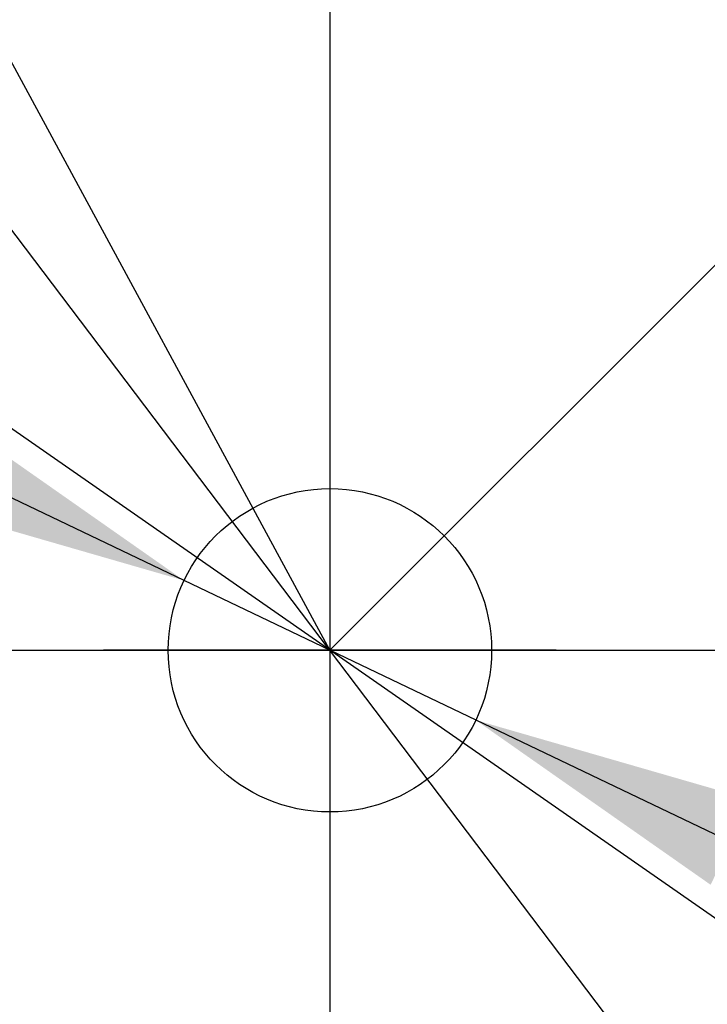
# Model space of a CAD drawing. Header units: millimetres. Extents: x 7 to 819, y 15 to 587.
# Tile 7 of 23: x 266 to 287, y 298 to 328. Entities that reach past the tile are written whole.
import ezdxf
from ezdxf.enums import TextEntityAlignment as Align
from ezdxf.lldxf.tags import DXFTag

# ---------------------------------------------------------------- set-up
doc = ezdxf.new("R2010")
doc.units = ezdxf.units.MM
doc.layers.add('Default', color=7, linetype='Continuous')
doc.layers.add('PCB_RDLED_440MM_', color=7, linetype='Continuous')
doc.styles.add('SEACAD_Arial', font='arial.ttf')
doc.styles.add('SEACAD_Solid_Edge_ANSI1_Symbols', font='semeca1.ttf')
tags = doc.linetypes.add('CENTER2', pattern=[28.575, 19.05, -3.175, 3.175, -3.175]).pattern_tags.tags
tags[10:11] = [DXFTag(74, 4), DXFTag(75, 0), DXFTag(340, '0'), DXFTag(46, 0.0), DXFTag(50, 0.0), DXFTag(44, 0.0), DXFTag(45, 0.0)]
tags[8:9] = [DXFTag(74, 4), DXFTag(75, 0), DXFTag(340, '0'), DXFTag(46, 0.0), DXFTag(50, 0.0), DXFTag(44, 0.0), DXFTag(45, 0.0)]
tags[6:7] = [DXFTag(74, 4), DXFTag(75, 0), DXFTag(340, '0'), DXFTag(46, 0.0), DXFTag(50, 0.0), DXFTag(44, 0.0), DXFTag(45, 0.0)]
tags[4:5] = [DXFTag(74, 4), DXFTag(75, 0), DXFTag(340, '0'), DXFTag(46, 0.0), DXFTag(50, 0.0), DXFTag(44, 0.0), DXFTag(45, 0.0)]
doc.dimstyles.new('ISO', dxfattribs={"dimtxt": 8.75, "dimasz": 8.75, "dimexe": 4.375, "dimexo": 0, "dimgap": 2.1875, "dimtad": 1, "dimtxsty": 'SEACAD_Arial', "dimblk1": '_SE_FILLED', "dimblk2": '_SE_FILLED', "dimsah": 1, "dimcen": 4.375, "dimadec": 0, "dimazin": 0, "dimtfac": 0.5, "dimtdec": 3, "dimtmove": 0, "dimatfit": 3, "dimfxl": 1, "dimarcsym": 0})

# ---------------------------------------------------------------- blocks, each defined once
blk = doc.blocks.new('SEANNOT_GROUP11')
at = {"layer": 'Default', "color": 7, "linetype": 'CENTER2'}
for p, q in [((275.78, 315.834), (275.78, 301.834)), ((282.78, 308.834), (268.78, 308.834))]:
    blk.add_line(p, q, dxfattribs=at)
blk = doc.blocks.new('SEANNOT_GROUP12')
at = {"layer": 'Default', "color": 7, "linetype": 'CENTER2'}
blk.add_line((58.28, 308.834), (493.28, 308.834), dxfattribs=at)
blk = doc.blocks.new('SEANNOT_GROUP13')
at = {"layer": 'Default', "color": 7, "linetype": 'CENTER2'}
blk.add_line((275.78, 526.334), (275.78, 91.334), dxfattribs=at)
blk = doc.blocks.new('SE')
at = {"layer": 'PCB_RDLED_440MM_', "color": 7, "linetype": 'Continuous'}
blk.add_circle((275.78, 308.834), 5, dxfattribs=at)
blk = doc.blocks.new('DMBLK12')
at = {"layer": 'Default', "linetype": 'Continuous'}
for points in [[(262.748, 313.456), (271.27, 310.993), (264.007, 316.087)], [(287.552, 301.582), (288.811, 304.213), (280.289, 306.675)]]:
    blk.add_hatch(color=7, dxfattribs=at).paths.add_polyline_path(points)
at = {"layer": 'Default', "color": 7, "linetype": 'Continuous'}
for p, q in [((271.27, 310.993), (30.194, 426.404)), ((296.074, 299.119), (271.27, 310.993))]:
    blk.add_line(p, q, dxfattribs=at)
for s, style, p in [('O', 'SEACAD_Solid_Edge_ANSI1_Symbols', (37.679, 434.947)), ('10', 'SEACAD_Arial', (51.202, 428.473))]:
    blk.add_text(s, height=8.75, rotation=334.4181, dxfattribs=dict(at, style=style)).set_placement(p, align=Align.TOP_LEFT)
blk = doc.blocks.new('_SE_FILLED')
at = {"color": 0}
blk.add_line((0, 0), (-1, 0), dxfattribs=at)
blk.add_solid([(0, 0), (-1, -0.1665), (-1, 0.1665), (0, 0)], dxfattribs=at)
blk = doc.blocks.new('DMBLK13')
at = {"layer": 'Default', "linetype": 'Continuous'}
blk.add_hatch(color=7, dxfattribs=at).paths.add_polyline_path([(165.588, 509.3), (171.037, 502.3), (168.153, 510.689)])
at = {"layer": 'Default', "color": 7, "linetype": 'Continuous'}
blk.add_line((275.78, 308.834), (145.741, 549.022), dxfattribs=at)
at = {"layer": 'Default', "color": 7, "linetype": 'Continuous', "style": 'SEACAD_Arial'}
for s, p in [('R', (156.817, 551.537)), ('220', (163.483, 539.225))]:
    blk.add_text(s, height=8.75, rotation=298.4313, dxfattribs=at).set_placement(p, align=Align.TOP_LEFT)
blk = doc.blocks.new('DMBLK16')
at = {"layer": 'Default', "linetype": 'Continuous'}
for points in [[(168.238, 448.481), (170.564, 450.241), (164.12, 456.338)], [(380.995, 167.427), (387.439, 161.331), (383.321, 169.188)]]:
    blk.add_hatch(color=7, dxfattribs=at).paths.add_polyline_path(points)
at = {"layer": 'Default', "color": 7, "linetype": 'Continuous'}
for p, q in [((164.12, 456.338), (110.893, 526.651)), ((387.439, 161.331), (164.12, 456.338))]:
    blk.add_line(p, q, dxfattribs=at)
for s, style, p in [('O', 'SEACAD_Solid_Edge_ANSI1_Symbols', (121.462, 530.811)), ('370', 'SEACAD_Arial', (130.511, 518.856))]:
    blk.add_text(s, height=8.75, rotation=307.1256, dxfattribs=dict(at, style=style)).set_placement(p, align=Align.TOP_LEFT)
blk = doc.blocks.new('DMBLK17')
at = {"layer": 'Default', "linetype": 'Continuous'}
for points in [[(202.118, 358.359), (203.785, 360.753), (195.771, 364.557)], [(347.774, 256.916), (355.788, 253.112), (349.441, 259.31)]]:
    blk.add_hatch(color=7, dxfattribs=at).paths.add_polyline_path(points)
at = {"layer": 'Default', "color": 7, "linetype": 'Continuous'}
for p, q in [((195.771, 364.557), (51.282, 465.187)), ((355.788, 253.112), (195.771, 364.557))]:
    blk.add_line(p, q, dxfattribs=at)
for s, style, p in [('O', 'SEACAD_Solid_Edge_ANSI1_Symbols', (60.046, 472.412)), ('195', 'SEACAD_Arial', (72.349, 463.843))]:
    blk.add_text(s, height=8.75, rotation=325.1445, dxfattribs=dict(at, style=style)).set_placement(p, align=Align.TOP_LEFT)
blk = doc.blocks.new('DMBLK20')
at = {"layer": 'Default', "linetype": 'Continuous'}
for points in [[(454.971, 475.616), (447.846, 480.901), (452.872, 473.591)], [(517.503, 317.557), (519.119, 308.834), (520.42, 317.609)]]:
    blk.add_hatch(color=7, dxfattribs=at).paths.add_polyline_path(points)
at = {"layer": 'Default', "color": 7, "linetype": 'Continuous'}
for p, q in [((406.595, 439.649), (450.94, 483.995)), ((493.28, 308.834), (523.494, 308.834))]:
    blk.add_line(p, q, dxfattribs=at)
blk.add_arc((275.78, 308.834), 243.339, 0, 45, dxfattribs=at)
at = {"layer": 'Default', "color": 7, "linetype": 'Continuous', "style": 'SEACAD_Arial'}
blk.add_text('45°', height=8.75, rotation=292.5, dxfattribs=at).set_placement((507.134, 414.753), align=Align.TOP_LEFT)

msp = doc.modelspace()

# ---------------------------------------------------------------- linework, layer by layer
at = {"layer": 'Default', "color": 7, "linetype": 'CENTER2'}
msp.add_line((275.78, 308.834), (406.595, 439.649), dxfattribs=at)
for radius in [185, 97.5]:
    msp.add_circle((275.78, 308.834), radius, dxfattribs=at)

# ---------------------------------------------------------------- block references
at = {"layer": 'Default'}
for name in ['SEANNOT_GROUP13', 'SE', 'SEANNOT_GROUP11', 'SEANNOT_GROUP12']:
    msp.add_blockref(name, (0, 0), dxfattribs=at)

# ---------------------------------------------------------------- dimensions: what is measured, and where the dimension line sits
at = {"layer": 'Default', "color": 7, "linetype": 'Continuous'}
dim = msp.add_radius_dim(center=(275.78, 308.834), mpoint=(171.037, 502.3), text='\\A1;<>', dimstyle='ISO', override={"dimtolj": 1}, dxfattribs=at)
dim.commit()
dim.dimension.update_dxf_attribs({"geometry": 'DMBLK13', "text_midpoint": (165.103, 513.259), "dimtype": 164})
for p1, p2, picture, middle in [((387.439, 161.331), (164.12, 456.338), 'DMBLK16', (136.038, 493.434)), ((355.788, 253.112), (195.771, 364.557), 'DMBLK17', (85.469, 441.377)), ((280.289, 306.675), (271.27, 310.993), 'DMBLK12', (61.595, 411.371))]:
    dim = msp.add_diameter_dim_2p(p1=p1, p2=p2, text='\\A1;<>', dimstyle='ISO', override={"dimtmove": 1, "dimtolj": 1}, dxfattribs=at)
    dim.commit()
    dim.dimension.update_dxf_attribs({"geometry": picture, "text_midpoint": middle, "dimtype": 163})
dim = msp.add_angular_dim_2l(base=(500.596, 401.956), line1=((275.78, 308.834), (406.595, 439.649)), line2=((275.78, 308.834), (493.28, 308.834)), text='\\A1;<>', dimstyle='ISO', override={"dimtolj": 1}, dxfattribs=at)
dim.commit()
dim.dimension.update_dxf_attribs({"geometry": 'DMBLK20', "text_midpoint": (500.596, 401.956), "dimtype": 162})

doc.saveas('drawing.dxf')
